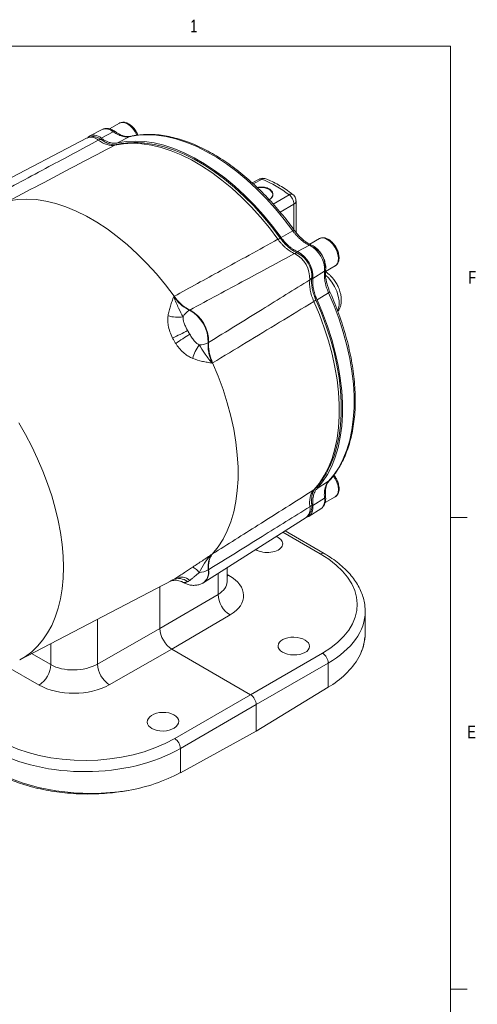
# Model space of a CAD drawing. Header units: inches. Extents: x 0.3 to 33.9, y 0.2 to 21.6.
# Tile 21 of 21: x 30.3 to 33.7, y 14.3 to 21.6. Entities that reach past the tile are written whole.
import ezdxf

# ---------------------------------------------------------------- set-up
doc = ezdxf.new("R2010")
doc.units = ezdxf.units.IN
doc.header["$MEASUREMENT"] = 0
doc.styles.add('SLDTEXTSTYLE0', font='TXT', dxfattribs={"width": 0.75})

msp = doc.modelspace()

# ---------------------------------------------------------------- linework, layer by layer
at = {"color": 7, "linetype": 'Continuous', "lineweight": 0}
for p, q in [((0.5229, 21.4106), (33.5229, 21.4106)), ((33.5229, 0.4106), (33.5229, 21.4106)), ((33.5229, 17.9106), (33.6479, 17.9106)), ((33.5229, 14.4106), (33.6479, 14.4106))]:
    msp.add_line(p, q, dxfattribs=at)
at = {"color": 7, "linetype": 'Continuous', "lineweight": 15}
for p, q in [((31.0653, 20.8388), (30.9908, 20.7958)), ((31.0653, 20.8388), (30.9908, 20.7958)), ((30.9358, 20.7914), (30.8445, 20.7438)), ((31.0172, 20.7752), (30.9281, 20.7274)), ((30.8245, 20.7289), (30.0265, 20.3126)), ((31.1407, 20.7387), (31.0506, 20.6915)), ((31.1475, 20.7404), (31.1407, 20.7387)), ((32.1022, 20.4232), (32.0494, 20.3965)), ((32.3759, 20.0276), (32.376, 20.2618)), ((32.3528, 20.0389), (32.2646, 19.9905)), ((32.5498, 19.9817), (32.4783, 19.9404)), ((32.4763, 19.9327), (32.3872, 19.8849)), ((32.5879, 19.7394), (32.5019, 19.6862)), ((32.5955, 19.7373), (32.6671, 19.7786)), ((31.4708, 19.5533), (31.4676, 19.5514)), ((32.6181, 19.5794), (32.5321, 19.5272)), ((31.5841, 19.4496), (31.5872, 19.4515)), ((31.7264, 19.2104), (31.7233, 19.2086)), ((31.7532, 19.0569), (31.7564, 19.0586)), ((32.618, 18.1798), (32.532, 18.1254)), ((32.6228, 18.1848), (32.618, 18.1798)), ((32.5878, 18.0546), (32.5018, 18.0013)), ((32.5923, 18.0213), (32.667, 18.0644)), ((31.6918, 17.4281), (32.4514, 17.911)), ((32.4742, 17.9207), (32.5611, 17.9759)), ((32.5846, 17.644), (32.2947, 17.8113)), ((31.7564, 17.641), (31.7532, 17.6393)), ((31.7233, 17.5221), (31.7264, 17.5238)), ((31.8639, 17.4338), (31.8639, 17.5374)), ((30.3228, 16.8545), (31.4528, 17.444)), ((31.3643, 17.3978), (31.3643, 17.0866)), ((31.6842, 17.4238), (31.6874, 17.4255)), ((31.7967, 17.3407), (31.3643, 17.0866)), ((31.4526, 16.9336), (31.8858, 17.1882)), ((32.8899, 17.0529), (32.8899, 17.2142)), ((31.3643, 17.0866), (30.9005, 16.8234)), ((30.9881, 16.6699), (31.4526, 16.9336)), ((32.0384, 16.5954), (31.4526, 16.9336)), ((32.5729, 16.9039), (32.0384, 16.5954)), ((32.0808, 16.5219), (32.6153, 16.8305)), ((32.6153, 16.8305), (32.6153, 16.6506)), ((32.0384, 16.5954), (31.4752, 16.2703)), ((32.6153, 16.6506), (32.0808, 16.3254)), ((31.5176, 16.1968), (32.0808, 16.5219)), ((32.0808, 16.3254), (32.0808, 16.5219)), ((32.0808, 16.3254), (31.5176, 16.0169)), ((31.5176, 16.0169), (31.5176, 16.1968))]:
    msp.add_line(p, q, dxfattribs=at)
at = {"color": 8, "linetype": 'Continuous', "lineweight": 15}
for p, q in [((32.1238, 20.4228), (32.0573, 20.3893)), ((32.2068, 20.2381), (32.3243, 20.307)), ((32.2582, 20.1788), (32.3598, 20.2382)), ((32.3598, 20.049), (32.3598, 20.2382)), ((32.279, 17.8014), (32.5557, 17.6416)), ((31.7967, 17.4947), (31.7967, 17.3407)), ((31.8768, 17.4811), (31.8639, 17.4886)), ((31.8768, 17.4811), (31.8639, 17.4752)), ((30.9005, 16.8234), (30.9005, 17.1559)), ((30.5532, 16.9748), (30.5532, 16.8191)), ((30.5532, 16.8191), (30.4116, 16.9009)), ((30.2182, 16.8111), (30.4672, 16.6674))]:
    msp.add_line(p, q, dxfattribs=at)
at = {"color": 8, "linetype": 'Continuous', "lineweight": 15, "flags": 128}
for points in [[(31.124, 20.833), (31.1446, 20.8181), (31.1639, 20.7981), (31.1807, 20.7743), (31.1937, 20.7487), (31.1807, 20.7743), (31.1639, 20.7981), (31.1446, 20.8181), (31.124, 20.833), (31.1033, 20.8419), (31.084, 20.8442), (31.0672, 20.8398), (31.0653, 20.8388)], [(32.6855, 19.4463), (32.6904, 19.4588), (32.6958, 19.4872), (32.6955, 19.5196), (32.6896, 19.5544), (32.6782, 19.5903), (32.6619, 19.6258), (32.6413, 19.6593), (32.6174, 19.6895), (32.5955, 19.7112)], [(30.3227, 16.8545), (30.3661, 16.88), (30.413, 16.9151), (30.4561, 16.9559), (30.4953, 17.0022), (30.5303, 17.0538), (30.5609, 17.1105), (30.5871, 17.1721), (30.6087, 17.2382), (30.6256, 17.3085), (30.6377, 17.3827), (30.645, 17.4605), (30.6474, 17.5414), (30.645, 17.6252), (30.6377, 17.7114), (30.6256, 17.7996), (30.6087, 17.8894), (30.5871, 17.9804), (30.5609, 18.0722), (30.5303, 18.1643), (30.4953, 18.2563), (30.4561, 18.3478), (30.413, 18.4384), (30.3661, 18.5276), (30.3157, 18.615)], [(32.667, 18.0644), (32.6699, 18.0664), (32.6818, 18.0792), (32.689, 18.0975), (32.6912, 18.1201), (32.6882, 18.1456), (32.6801, 18.1724), (32.6676, 18.1988), (32.6532, 18.2206)]]:
    msp.add_lwpolyline(points, dxfattribs=at)
at = {"color": 7, "linetype": 'Continuous', "lineweight": 15, "flags": 128}
for points in [[(30.8881, 20.7365), (30.9059, 20.7303), (30.9273, 20.7175)], [(31.0306, 20.6756), (31.0944, 20.6861), (31.1609, 20.6896), (31.2299, 20.6862), (31.3009, 20.6758), (31.3736, 20.6585), (31.4477, 20.6343), (31.5227, 20.6035), (31.5983, 20.5661), (31.6741, 20.5223), (31.7497, 20.4724), (31.8248, 20.4166), (31.8988, 20.3553), (31.9716, 20.2886), (32.0426, 20.217), (32.1115, 20.1409), (32.1781, 20.0605), (32.2418, 19.9764)], [(31.0506, 20.6915), (31.1146, 20.702), (31.1812, 20.7055), (31.2504, 20.702), (31.3215, 20.6916), (31.3944, 20.6742), (31.4687, 20.65), (31.5439, 20.619), (31.6197, 20.5815), (31.6956, 20.5377), (31.7714, 20.4877), (31.8466, 20.4318), (31.9208, 20.3703), (31.9937, 20.3035), (32.0649, 20.2317), (32.134, 20.1554), (32.2007, 20.0748), (32.2646, 19.9905)], [(31.1407, 20.7387), (31.2045, 20.7493), (31.2711, 20.7529), (31.3401, 20.7495), (31.4111, 20.7392), (31.4839, 20.7218), (31.5581, 20.6977), (31.6332, 20.6668), (31.7088, 20.6294), (31.7847, 20.5856), (31.8604, 20.5356), (31.9355, 20.4798), (32.0096, 20.4183), (32.0824, 20.3516), (32.1535, 20.2799), (32.2225, 20.2036), (32.289, 20.1231), (32.3528, 20.0389)], [(31.2465, 20.6907), (31.2537, 20.69), (31.3243, 20.6796), (31.3966, 20.6624), (31.4702, 20.6384), (31.5448, 20.6078), (31.6199, 20.5706), (31.6952, 20.5271), (31.7704, 20.4775), (31.8449, 20.4221), (31.9185, 20.3611), (31.9908, 20.2949), (32.0614, 20.2237), (32.1299, 20.148), (32.196, 20.0682), (32.2594, 19.9846)], [(32.0889, 20.36), (32.0912, 20.3604), (32.1175, 20.3614), (32.1431, 20.3582), (32.1662, 20.3509), (32.1848, 20.3402), (32.1974, 20.3269), (32.203, 20.3121), (32.2011, 20.2969), (32.1919, 20.2827), (32.1762, 20.2706)], [(30.2431, 20.262), (30.3079, 20.2719), (30.3755, 20.2749), (30.4455, 20.2708), (30.5175, 20.2598), (30.5911, 20.2419), (30.6661, 20.2172), (30.7421, 20.1858), (30.8186, 20.1479), (30.8953, 20.1036), (30.9718, 20.0532), (31.0477, 19.9969), (31.1227, 19.935), (31.1964, 19.8679), (31.2684, 19.7957), (31.3384, 19.719), (31.4059, 19.6381), (31.4708, 19.5533)], [(32.6671, 19.7786), (32.6691, 19.7799), (32.6723, 19.7823), (32.6835, 19.7961), (32.6899, 19.8152), (32.6912, 19.8384), (32.6873, 19.8642), (32.6785, 19.891), (32.6652, 19.9172), (32.6484, 19.941), (32.6291, 19.961), (32.6085, 19.9759)], [(32.5242, 19.5259), (32.5649, 19.4292), (32.601, 19.332), (32.6323, 19.2348), (32.6587, 19.1381), (32.6799, 19.0424), (32.6959, 18.9482), (32.7066, 18.8559), (32.712, 18.766), (32.712, 18.679), (32.7066, 18.5954), (32.6959, 18.5154), (32.6799, 18.4397), (32.6587, 18.3685), (32.6323, 18.3022), (32.627, 18.2906)], [(32.5321, 19.5272), (32.5731, 19.4297), (32.6095, 19.3317), (32.6411, 19.2337), (32.6676, 19.1361), (32.689, 19.0396), (32.7052, 18.9446), (32.716, 18.8515), (32.7214, 18.7608), (32.7214, 18.6731), (32.7159, 18.5887), (32.7051, 18.5082), (32.689, 18.4318), (32.6676, 18.3599), (32.641, 18.2931), (32.6094, 18.2315), (32.573, 18.1755), (32.532, 18.1254)], [(32.6181, 19.5794), (32.6591, 19.482), (32.6955, 19.3841), (32.7271, 19.2862), (32.7536, 19.1888), (32.775, 19.0924), (32.7912, 18.9975), (32.802, 18.9046), (32.8074, 18.814), (32.8074, 18.7264), (32.8019, 18.6422), (32.7911, 18.5617), (32.775, 18.4854), (32.7536, 18.4137), (32.727, 18.347), (32.6954, 18.2855), (32.659, 18.2297), (32.618, 18.1798)], [(32.5083, 19.5148), (32.5493, 19.4175), (32.5856, 19.3197), (32.6171, 19.2219), (32.6436, 19.1246), (32.665, 19.0283), (32.6811, 18.9334), (32.6919, 18.8406), (32.6973, 18.7501), (32.6973, 18.6626), (32.6919, 18.5784), (32.6811, 18.498), (32.665, 18.4218), (32.6436, 18.3501), (32.6171, 18.2834), (32.5856, 18.222), (32.5493, 18.1661), (32.5083, 18.1162)], [(31.7564, 19.0586), (31.7974, 18.9601), (31.8337, 18.8611), (31.8651, 18.7622), (31.8916, 18.6637), (31.9129, 18.5664), (31.929, 18.4705), (31.9398, 18.3765), (31.9452, 18.2851), (31.9452, 18.1965), (31.9398, 18.1113), (31.929, 18.0298), (31.9129, 17.9525), (31.8916, 17.8797), (31.8651, 17.8118), (31.8337, 17.7492), (31.7974, 17.6922), (31.7564, 17.641)], [(32.5018, 18.0013), (32.502, 17.9743), (32.497, 17.9509), (32.487, 17.9323), (32.4724, 17.9196), (32.4612, 17.9149)], [(32.493, 18.0057), (32.4934, 17.9807), (32.4894, 17.9608)]]:
    msp.add_lwpolyline(points, dxfattribs=at)
at = {"color": 8, "linetype": 'Continuous', "lineweight": 15}
for centre, radius, start, end in [((31.0899, 20.788), 0.0565, 52.89507, 115.79447), ((30.9632, 20.7168), 0.0795, 47.21568, 110.22261), ((30.8522, 20.6536), 0.0802, 47.08357, 110.1835), ((31.0488, 20.6409), 0.0391, 102.67915, 117.63983), ((32.1403, 20.3955), 0.0319, 70.37758, 121.14114), ((32.3401, 20.2875), 0.0251, 60.47069, 129.09673), ((32.3468, 20.2644), 0.0292, 296.42194, 354.9714), ((32.5744, 19.9309), 0.0565, 52.89507, 115.79447), ((32.4874, 18.1492), 0.0391, 302.35467, 317.28889), ((32.4, 17.9726), 0.0802, 309.81506, 12.91856), ((32.5722, 17.6172), 0.0295, 65.16242, 124.09278), ((31.6287, 17.5028), 0.0965, 304.91161, 11.50756)]:
    msp.add_arc(centre, radius, start, end, dxfattribs=at)
at = {"color": 7, "linetype": 'Continuous', "lineweight": 15}
for centre, radius, start, end in [((30.8761, 20.6758), 0.0732, 44.78191, 128.09487), ((30.9256, 20.6816), 0.036, 87.25832, 121.38782), ((31.816, 19.6582), 0.8242, 51.92519, 68.0712), ((32.2892, 19.8979), 0.0917, 109.00709, 121.13559), ((32.2874, 19.6948), 0.2147, 357.68589, 62.30812), ((32.3802, 19.7484), 0.2078, 357.51024, 62.48377), ((32.4249, 19.776), 0.1659, 350.50032, 59.35676), ((32.3828, 19.8406), 0.0342, 81.52756, 120.04999), ((32.2693, 19.6845), 0.2091, 357.41001, 62.58999), ((32.2979, 19.701), 0.1954, 357.41001, 62.58999), ((32.4612, 19.7047), 0.0342, 299.94369, 338.46473), ((32.464, 19.5951), 0.0918, 298.85991, 310.97791), ((31.6696, 19.319), 0.1562, 123.19564, 148.63622), ((31.456, 19.215), 0.2674, 358.64035, 61.35966), ((31.4589, 19.2167), 0.2676, 358.6456, 61.3544), ((31.4999, 19.6588), 0.2611, 253.42156, 278.00524), ((30.4772, 21.3074), 2.286, 295.43965, 298.56495), ((32.782, 17.316), 2.2921, 121.43874, 124.5558), ((31.8623, 19.0311), 0.2612, 141.99796, 166.57622), ((31.6528, 19.3481), 0.1562, 271.36288, 296.79937), ((32.5102, 18.037), 0.0795, 309.77157, 12.77808), ((32.461, 18.0221), 0.036, 298.60616, 332.73142), ((31.5629, 17.4416), 0.1111, 32.60149, 65.89971), ((31.6328, 17.697), 0.197, 276.91515, 297.3272), ((31.6317, 17.5045), 0.0967, 305.17568, 11.47369), ((31.5048, 17.3519), 0.1059, 51.82044, 115.527), ((31.5215, 17.3697), 0.0991, 48.99264, 113.52213), ((31.9794, 17.3451), 0.1827, 181.36516, 239.20336), ((32.527, 16.8285), 0.0883, 1.29243, 58.70757), ((30.3606, 16.8281), 0.1928, 303.54035, 357.32575), ((31.1032, 16.8373), 0.2032, 183.93686, 235.47698), ((32.3084, 17.1921), 0.6224, 299.53899, 329.30446), ((31.4211, 16.1901), 0.0967, 3.99228, 56.00772), ((30.9124, 17.1607), 1.294, 279.67825, 297.88367)]:
    msp.add_arc(centre, radius, start, end, dxfattribs=at)
for centre, major_axis, ratio, start_param, end_param in [((32.1605, 17.7175), (0.1172, -0.0026), 0.561981, 3.927602, 7.081004), ((32.1605, 17.7175), (0.1172, -0.0026), 0.561981, 0.797818, 0.955648), ((31.891, 17.278), (0.9399, -0.0208), 0.561981, 5.536387, 7.081004), ((31.6116, 17.3361), (0.375, -0.0083), 0.561981, 5.545114, 7.081004), ((31.8899, 17.2284), (0.9999, -0.0208), 0.562909, 0.011712, 0.025172), ((31.4527, 17.0356), (-0.0625, 0.1082), 0.577909, 0.785669, 2.355552), ((31.8899, 17.0387), (0.9999, 0.0219), 0.591316, 5.964807, 6.270262), ((30.73, 16.9292), (0.2499, 0.0089), 0.599485, 3.905762, 5.441651), ((30.7323, 16.8285), (0.375, 0.0087), 0.592198, 3.913199, 5.449089), ((32.0384, 16.5464), (-0.03, 0.052), 0.577777, 3.927415, 5.497526), ((30.8281, 16.6644), (0.9399, 0.0219), 0.592198, 3.913199, 5.457816), ((30.8292, 16.6161), (0.9999, 0.0219), 0.591316, 3.914067, 5.458684), ((30.8292, 16.4264), (0.9999, -0.0208), 0.562909, 3.938703, 5.029556)]:
    msp.add_ellipse(centre, major_axis=major_axis, ratio=ratio, start_param=start_param, end_param=end_param, dxfattribs=at)
at = {"color": 8, "linetype": 'Continuous', "lineweight": 15}
for centre, major_axis, ratio, start_param, end_param in [((31.6139, 17.4395), (0.25, -0.0082), 0.554197, 5.550838, 6.301329), ((31.8899, 17.2284), (0.9999, -0.0208), 0.562909, 5.535679, 6.294897)]:
    msp.add_ellipse(centre, major_axis=major_axis, ratio=ratio, start_param=start_param, end_param=end_param, dxfattribs=at)
at = {"color": 7, "linetype": 'Continuous', "lineweight": 15}
for centre, major_axis, ratio in [((32.3595, 16.9566), (0.1172, -0.0026), 0.561981), ((31.3873, 16.3953), (0.1172, 0.0027), 0.592198)]:
    msp.add_ellipse(centre, major_axis=major_axis, ratio=ratio, dxfattribs=at)
for points, knots in [([(31.1997, 20.7495), (31.198, 20.7541), (31.1929, 20.7685), (31.1774, 20.7929), (31.1568, 20.8163), (31.1342, 20.8331), (31.1122, 20.8434), (31.0875, 20.8476), (31.073, 20.8419), (31.0653, 20.8388)], [0, 0, 0, 0, 0.072104, 0.225402, 0.409628, 0.528897, 0.666924, 0.824051, 1, 1, 1, 1]), ([(31.1997, 20.7495), (31.198, 20.7541), (31.1929, 20.7685), (31.1774, 20.7929), (31.1568, 20.8163), (31.1342, 20.8331), (31.1122, 20.8434), (31.0875, 20.8476), (31.073, 20.8419), (31.0653, 20.8388)], [0, 0, 0, 0, 0.072104, 0.225402, 0.409628, 0.528897, 0.666924, 0.824051, 1, 1, 1, 1]), ([(31.0314, 20.7761), (31.0269, 20.7793), (31.0169, 20.7862), (31.0006, 20.7937), (30.9825, 20.7988), (30.964, 20.7997), (30.9478, 20.7973), (30.939, 20.7924), (30.9356, 20.7906)], [0, 0, 0, 0, 0.146139, 0.324693, 0.507578, 0.693205, 0.88208, 1, 1, 1, 1]), ([(31.0172, 20.7752), (31.0213, 20.7724), (31.0308, 20.7657), (31.0447, 20.7575), (31.0604, 20.7499), (31.0764, 20.7432), (31.0953, 20.7386), (31.1176, 20.735), (31.1324, 20.7374), (31.1407, 20.7387)], [0, 0, 0, 0, 0.093134, 0.221777, 0.318053, 0.456595, 0.594338, 0.772833, 1, 1, 1, 1]), ([(31.1473, 20.7408), (31.1383, 20.7394), (31.1221, 20.7369), (31.0977, 20.7423), (31.0789, 20.7483), (31.0622, 20.7568), (31.0472, 20.7653), (31.0361, 20.773), (31.0314, 20.7763)], [0, 0, 0, 0, 0.259046, 0.465773, 0.620947, 0.729269, 0.884383, 1, 1, 1, 1]), ([(30.9068, 20.7123), (30.7846, 20.6468), (30.5247, 20.5075), (30.2645, 20.3684), (30.1267, 20.2947)], [0, 0, 0, 0, 0.4703254, 1, 1, 1, 1]), ([(30.8889, 20.7357), (30.8841, 20.7369), (30.872, 20.7398), (30.852, 20.7384), (30.8347, 20.7346), (30.8264, 20.7293), (30.8244, 20.728)], [0, 0, 0, 0, 0.2214807, 0.5602897, 0.8915242, 1, 1, 1, 1]), ([(30.9068, 20.7123), (30.9122, 20.7086), (30.9228, 20.7012), (30.939, 20.6921), (30.9554, 20.6845), (30.9715, 20.6788), (30.9871, 20.675), (31.0021, 20.6732), (31.0168, 20.6731), (31.026, 20.6747), (31.0306, 20.6756)], [0, 0, 0, 0, 0.122352, 0.245715, 0.372298, 0.500002, 0.622352, 0.745715, 0.872297, 1, 1, 1, 1]), ([(30.9273, 20.7175), (30.9374, 20.7108), (30.958, 20.697), (30.9856, 20.6847), (31.0021, 20.6814), (31.0087, 20.6801)], [0, 0, 0, 0, 0.368972, 0.748644, 1, 1, 1, 1]), ([(30.9281, 20.7274), (30.9323, 20.7244), (30.9395, 20.7194), (30.9509, 20.7125), (30.9614, 20.7069), (30.9722, 20.7019), (30.9831, 20.6975), (30.9956, 20.6935), (31.0083, 20.6908), (31.0206, 20.6893), (31.0306, 20.689), (31.0408, 20.6896), (31.047, 20.6908), (31.0506, 20.6915)], [0, 0, 0, 0, 0.099638, 0.16627, 0.266901, 0.342309, 0.418091, 0.523213, 0.639901, 0.727944, 0.829408, 0.897426, 1, 1, 1, 1]), ([(31.243, 20.6909), (31.2406, 20.6912), (31.2161, 20.6943), (31.1709, 20.6946), (31.1093, 20.6914), (31.0662, 20.6847), (31.044, 20.6799), (31.0402, 20.6791)], [0, 0, 0, 0, 0.034524, 0.344819, 0.653392, 0.941465, 1, 1, 1, 1]), ([(32.3642, 20.0428), (32.3619, 20.046), (32.3456, 20.0691), (32.3131, 20.1115), (32.2662, 20.1701), (32.2163, 20.2283), (32.164, 20.2853), (32.1095, 20.3407), (32.0533, 20.3938), (31.9955, 20.4443), (31.9365, 20.4918), (31.8765, 20.5361), (31.8158, 20.5768), (31.7545, 20.6137), (31.693, 20.6468), (31.6314, 20.6757), (31.57, 20.7004), (31.5089, 20.7207), (31.4483, 20.7365), (31.3884, 20.7477), (31.3293, 20.7542), (31.2713, 20.756), (31.2146, 20.7524), (31.1726, 20.747), (31.1503, 20.7412), (31.1457, 20.74)], [0, 0, 0, 0, 0.006498, 0.047213, 0.089608, 0.13328, 0.17791, 0.223271, 0.269197, 0.315565, 0.362282, 0.409277, 0.4565, 0.503912, 0.551485, 0.599204, 0.64706, 0.695052, 0.743189, 0.791491, 0.839987, 0.88872, 0.937748, 0.987148, 1, 1, 1, 1]), ([(30.2431, 20.262), (30.4167, 20.3532), (30.6792, 20.491), (30.9417, 20.6289), (31.0306, 20.6756)], [0, 0, 0, 0, 0.661168, 1, 1, 1, 1]), ([(31.0399, 20.6793), (31.0366, 20.6787), (31.0288, 20.6772), (31.0175, 20.6772), (31.0092, 20.6795), (31.0086, 20.6796)], [0, 0, 0, 0, 0.395533, 0.956421, 1, 1, 1, 1]), ([(32.1507, 20.4249), (32.1469, 20.4264), (32.1368, 20.4304), (32.1194, 20.43), (32.1077, 20.4254), (32.1023, 20.4232)], [0, 0, 0, 0, 0.24411, 0.649956, 1, 1, 1, 1]), ([(32.3524, 20.309), (32.3433, 20.316), (32.3193, 20.3346), (32.2794, 20.3609), (32.2331, 20.388), (32.1902, 20.4097), (32.1628, 20.4205), (32.1509, 20.4252)], [0, 0, 0, 0, 0.1379626, 0.3655171, 0.5947452, 0.8253675, 1, 1, 1, 1]), ([(32.087, 20.3613), (32.0887, 20.3616), (32.0932, 20.3624), (32.1007, 20.3632), (32.1092, 20.3639), (32.1177, 20.3641), (32.126, 20.3638), (32.1343, 20.3632), (32.1449, 20.3618), (32.1548, 20.3595), (32.164, 20.3566), (32.1725, 20.3532), (32.1819, 20.3481), (32.1911, 20.341), (32.1981, 20.333), (32.2028, 20.3244), (32.2051, 20.3153), (32.205, 20.3075), (32.2036, 20.3013), (32.202, 20.2967), (32.1997, 20.2922), (32.1967, 20.2877), (32.1931, 20.2834), (32.1889, 20.2793), (32.184, 20.2754), (32.1794, 20.2723), (32.1762, 20.2706), (32.1751, 20.27)], [0, 0, 0, 0, 0.020927, 0.055778, 0.091179, 0.124099, 0.15753, 0.191225, 0.22547, 0.288502, 0.320538, 0.353091, 0.413333, 0.474919, 0.534296, 0.594906, 0.655647, 0.717595, 0.749173, 0.781167, 0.813371, 0.845998, 0.879039, 0.912526, 0.946237, 0.980406, 1, 1, 1, 1]), ([(32.3598, 20.2382), (32.3595, 20.2441), (32.3587, 20.2563), (32.3515, 20.2749), (32.3425, 20.2891), (32.3335, 20.2996), (32.3275, 20.3044), (32.3243, 20.307)], [0, 0, 0, 0, 0.241771, 0.499322, 0.700331, 0.837915, 1, 1, 1, 1]), ([(32.3756, 20.2619), (32.3755, 20.2658), (32.3753, 20.2751), (32.3698, 20.2896), (32.3619, 20.3021), (32.3545, 20.3071), (32.3521, 20.3088)], [0, 0, 0, 0, 0.2124403, 0.5118198, 0.8376618, 1, 1, 1, 1]), ([(32.3528, 20.0389), (32.3562, 20.0344), (32.3642, 20.0236), (32.3764, 20.0091), (32.3909, 19.9936), (32.4061, 19.9785), (32.4255, 19.9629), (32.4489, 19.9457), (32.4664, 19.9374), (32.4763, 19.9327)], [0, 0, 0, 0, 0.093134, 0.221777, 0.318054, 0.456595, 0.594338, 0.772833, 1, 1, 1, 1]), ([(32.49, 19.934), (32.4786, 19.9396), (32.458, 19.9496), (32.4307, 19.9708), (32.4106, 19.9885), (32.3935, 20.0067), (32.3785, 20.0238), (32.3685, 20.0372), (32.3643, 20.0429)], [0, 0, 0, 0, 0.260311, 0.467829, 0.623254, 0.73143, 0.885576, 1, 1, 1, 1]), ([(32.2418, 19.9764), (32.0998, 19.8985), (31.8427, 19.7575), (31.5857, 19.6165), (31.4708, 19.5533)], [0, 0, 0, 0, 0.55255, 1, 1, 1, 1]), ([(32.2418, 19.9764), (32.2463, 19.9704), (32.2552, 19.9585), (32.2697, 19.9418), (32.285, 19.926), (32.3007, 19.9116), (32.3167, 19.8988), (32.3327, 19.8876), (32.3491, 19.8778), (32.3601, 19.8727), (32.3656, 19.8702)], [0, 0, 0, 0, 0.122352, 0.245715, 0.372298, 0.500002, 0.622352, 0.745715, 0.872297, 1, 1, 1, 1]), ([(32.2594, 19.9846), (32.268, 19.9734), (32.2855, 19.9506), (32.3146, 19.9217), (32.3452, 19.8973), (32.3678, 19.8838), (32.3821, 19.8769), (32.3859, 19.8753), (32.3878, 19.8744)], [0, 0, 0, 0, 0.225409, 0.457356, 0.682755, 0.914693, 0.957325, 1, 1, 1, 1]), ([(32.2646, 19.9905), (32.267, 19.9873), (32.2729, 19.9793), (32.2829, 19.9669), (32.294, 19.9544), (32.3059, 19.942), (32.3164, 19.932), (32.3297, 19.9205), (32.3408, 19.9119), (32.3525, 19.9038), (32.3623, 19.8976), (32.374, 19.8909), (32.3828, 19.8869), (32.3872, 19.8849)], [0, 0, 0, 0, 0.066312, 0.166282, 0.26689, 0.351731, 0.465334, 0.523205, 0.668649, 0.727919, 0.795508, 0.897417, 1, 1, 1, 1]), ([(32.6699, 19.7811), (32.6742, 19.7843), (32.6833, 19.7912), (32.6938, 19.8119), (32.6978, 19.8408), (32.692, 19.8748), (32.68, 19.9059), (32.6621, 19.9358), (32.6412, 19.9591), (32.6187, 19.976), (32.5967, 19.9862), (32.572, 19.9905), (32.5575, 19.9847), (32.5498, 19.9817)], [0, 0, 0, 0, 0.064883, 0.137529, 0.260506, 0.360954, 0.455295, 0.545286, 0.653433, 0.723447, 0.804474, 0.896712, 1, 1, 1, 1]), ([(32.5698, 19.8578), (32.5645, 19.8662), (32.5571, 19.878), (32.5443, 19.8935), (32.5327, 19.9056), (32.5181, 19.9179), (32.5038, 19.9277), (32.4942, 19.9319), (32.49, 19.9337)], [0, 0, 0, 0, 0.2488468, 0.3500609, 0.5162931, 0.68615, 0.8664418, 1, 1, 1, 1]), ([(31.5872, 19.4515), (31.7246, 19.5255), (31.9839, 19.6651), (32.2435, 19.8046), (32.3656, 19.8702)], [0, 0, 0, 0, 0.529676, 1, 1, 1, 1]), ([(32.5955, 19.7508), (32.5961, 19.7557), (32.5974, 19.7669), (32.5957, 19.7856), (32.592, 19.8043), (32.5867, 19.8216), (32.5798, 19.8391), (32.5734, 19.8511), (32.5698, 19.8578)], [0, 0, 0, 0, 0.144324, 0.335329, 0.520801, 0.657658, 0.808101, 1, 1, 1, 1]), ([(32.5879, 19.7394), (32.587, 19.7285), (32.5855, 19.7092), (32.5886, 19.6803), (32.5925, 19.6558), (32.5979, 19.635), (32.6041, 19.6147), (32.6105, 19.5969), (32.6158, 19.5846), (32.6181, 19.5794)], [0, 0, 0, 0, 0.227167, 0.405662, 0.543405, 0.681946, 0.778223, 0.906866, 1, 1, 1, 1]), ([(32.6771, 19.6471), (32.6707, 19.6574), (32.6618, 19.6717), (32.6465, 19.6906), (32.6329, 19.7055), (32.6155, 19.7208), (32.6022, 19.7312), (32.5944, 19.7355), (32.5933, 19.736)], [0, 0, 0, 0, 0.283228, 0.394505, 0.578565, 0.767222, 0.968331, 1, 1, 1, 1]), ([(32.6273, 19.5873), (32.6245, 19.5938), (32.6179, 19.6092), (32.6105, 19.6308), (32.6033, 19.6546), (32.598, 19.6809), (32.5933, 19.7151), (32.595, 19.738), (32.5959, 19.7507)], [0, 0, 0, 0, 0.114424, 0.26857, 0.376746, 0.532171, 0.739689, 1, 1, 1, 1]), ([(32.4783, 19.6751), (32.3604, 19.6021), (32.1098, 19.447), (31.8592, 19.2923), (31.7264, 19.2104)], [0, 0, 0, 0, 0.4703254, 1, 1, 1, 1]), ([(32.4783, 19.6751), (32.4774, 19.6633), (32.4758, 19.6392), (32.4809, 19.5991), (32.4911, 19.557), (32.5025, 19.529), (32.5083, 19.5148)], [0, 0, 0, 0, 0.245724, 0.500002, 0.745724, 1, 1, 1, 1]), ([(32.493, 19.6922), (32.4922, 19.681), (32.4905, 19.6582), (32.4945, 19.6204), (32.5033, 19.5808), (32.5134, 19.5516), (32.521, 19.5332), (32.5231, 19.5283), (32.5242, 19.5259)], [0, 0, 0, 0, 0.225409, 0.457356, 0.682755, 0.914693, 0.957325, 1, 1, 1, 1]), ([(32.5019, 19.6862), (32.5016, 19.6831), (32.5008, 19.6753), (32.5004, 19.6623), (32.5008, 19.6478), (32.5021, 19.6323), (32.504, 19.6186), (32.5072, 19.6015), (32.5107, 19.587), (32.5151, 19.572), (32.5193, 19.5593), (32.5248, 19.5441), (32.5296, 19.5329), (32.5321, 19.5272)], [0, 0, 0, 0, 0.066317, 0.166294, 0.266908, 0.35175, 0.465352, 0.523223, 0.668667, 0.727937, 0.795522, 0.897423, 1, 1, 1, 1]), ([(32.6866, 19.4416), (32.6888, 19.4443), (32.6965, 19.4536), (32.7048, 19.4731), (32.7114, 19.4987), (32.7132, 19.5256), (32.7111, 19.5527), (32.7061, 19.5773), (32.6994, 19.5991), (32.6906, 19.6219), (32.6823, 19.6375), (32.6771, 19.6471)], [0, 0, 0, 0, 0.052205, 0.178628, 0.309355, 0.439999, 0.563037, 0.685678, 0.775707, 0.861303, 1, 1, 1, 1]), ([(31.4676, 19.5514), (31.4676, 19.5513), (31.4632, 19.5397), (31.4545, 19.5166), (31.4426, 19.4816), (31.4323, 19.4458), (31.4277, 19.421), (31.4254, 19.4085)], [0, 0, 0, 0, 0.002547, 0.254891, 0.506443, 0.752655, 1, 1, 1, 1]), ([(31.5363, 19.4002), (31.5253, 19.4209), (31.508, 19.4535), (31.4846, 19.505), (31.4731, 19.5352), (31.4677, 19.5513), (31.4676, 19.5514)], [0, 0, 0, 0, 0.458943, 0.721865, 0.99767, 1, 1, 1, 1]), ([(31.5841, 19.4496), (31.574, 19.4549), (31.5534, 19.4655), (31.5231, 19.4891), (31.4938, 19.5175), (31.4765, 19.54), (31.4676, 19.5514)], [0, 0, 0, 0, 0.246206, 0.499999, 0.746205, 1, 1, 1, 1]), ([(31.4708, 19.5533), (31.4733, 19.55), (31.4839, 19.5357), (31.5045, 19.512), (31.5321, 19.4864), (31.5601, 19.4656), (31.5781, 19.4563), (31.5872, 19.4515)], [0, 0, 0, 0, 0.073245, 0.312639, 0.558976, 0.776893, 1, 1, 1, 1]), ([(32.6218, 18.1833), (32.6229, 18.1844), (32.6371, 18.1983), (32.661, 18.2294), (32.6936, 18.2765), (32.7222, 18.3283), (32.7473, 18.3837), (32.7685, 18.4429), (32.786, 18.5053), (32.7995, 18.571), (32.8092, 18.6395), (32.815, 18.7107), (32.8168, 18.7842), (32.8147, 18.8597), (32.8087, 18.9371), (32.7989, 19.0159), (32.7853, 19.0959), (32.768, 19.1766), (32.7472, 19.2578), (32.7229, 19.339), (32.6956, 19.4195), (32.6654, 19.4982), (32.6425, 19.5541), (32.629, 19.5833), (32.6271, 19.5872)], [0, 0, 0, 0, 0.004021, 0.053664, 0.103405, 0.153236, 0.203138, 0.253091, 0.303072, 0.353063, 0.403045, 0.453006, 0.50293, 0.552807, 0.602623, 0.652364, 0.702009, 0.751525, 0.800861, 0.84993, 0.898568, 0.946435, 0.992686, 1, 1, 1, 1]), ([(31.7564, 19.0586), (31.9221, 19.1591), (32.1728, 19.3111), (32.4234, 19.4632), (32.5083, 19.5148)], [0, 0, 0, 0, 0.6611682, 1, 1, 1, 1]), ([(31.4254, 19.4085), (31.4242, 19.3971), (31.4219, 19.374), (31.4263, 19.334), (31.4377, 19.2894), (31.4519, 19.2587), (31.4592, 19.2431)], [0, 0, 0, 0, 0.21336, 0.43352, 0.711269, 1, 1, 1, 1]), ([(31.5703, 19.2997), (31.5692, 19.3017), (31.5632, 19.3125), (31.553, 19.3324), (31.543, 19.3572), (31.537, 19.3802), (31.5365, 19.3935), (31.5363, 19.4002)], [0, 0, 0, 0, 0.06151, 0.327969, 0.600279, 0.797253, 1, 1, 1, 1]), ([(31.5865, 19.2716), (31.5851, 19.2739), (31.5823, 19.2786), (31.5782, 19.2856), (31.5742, 19.2926), (31.5716, 19.2973), (31.5703, 19.2997)], [0, 0, 0, 0, 0.249854, 0.5, 0.749854, 1, 1, 1, 1]), ([(31.4592, 19.2431), (31.4609, 19.2397), (31.4644, 19.233), (31.47, 19.2231), (31.4758, 19.2133), (31.4799, 19.2069), (31.4819, 19.2037)], [0, 0, 0, 0, 0.249819, 0.5, 0.74982, 1, 1, 1, 1]), ([(31.6566, 19.1919), (31.651, 19.1954), (31.6397, 19.2024), (31.6222, 19.2196), (31.6043, 19.2427), (31.5925, 19.2619), (31.5865, 19.2716)], [0, 0, 0, 0, 0.196659, 0.399794, 0.695378, 1, 1, 1, 1]), ([(31.4819, 19.2037), (31.4837, 19.201), (31.4938, 19.1857), (31.5145, 19.159), (31.5447, 19.1294), (31.5763, 19.1062), (31.5975, 19.0966), (31.6083, 19.0917)], [0, 0, 0, 0, 0.054789, 0.306864, 0.566571, 0.779999, 1, 1, 1, 1]), ([(31.7532, 19.0569), (31.7531, 19.057), (31.7419, 19.0697), (31.7214, 19.0948), (31.6885, 19.1407), (31.669, 19.172), (31.6566, 19.1919)], [0, 0, 0, 0, 0.00233, 0.278135, 0.541057, 1, 1, 1, 1]), ([(31.7532, 19.0569), (31.7525, 19.0584), (31.7463, 19.0723), (31.7362, 19.0996), (31.7267, 19.1375), (31.7217, 19.1748), (31.7227, 19.1972), (31.7233, 19.2086)], [0, 0, 0, 0, 0.028662, 0.26802, 0.51433, 0.753688, 1, 1, 1, 1]), ([(31.7264, 19.2104), (31.7262, 19.2071), (31.7252, 19.1929), (31.7262, 19.1659), (31.7321, 19.1298), (31.7421, 19.0936), (31.7516, 19.0704), (31.7564, 19.0586)], [0, 0, 0, 0, 0.073245, 0.312639, 0.558976, 0.776893, 1, 1, 1, 1]), ([(31.6083, 19.0917), (31.6322, 19.0839), (31.6682, 19.0721), (31.7164, 19.0629), (31.7408, 19.0589), (31.7531, 19.0569), (31.7532, 19.0569)], [0, 0, 0, 0, 0.493398, 0.745029, 0.997453, 1, 1, 1, 1]), ([(32.5161, 18.1227), (32.5235, 18.1309), (32.5441, 18.1541), (32.5749, 18.1961), (32.604, 18.2428), (32.6191, 18.2749), (32.625, 18.2875)], [0, 0, 0, 0, 0.1720255, 0.4839416, 0.7971545, 1, 1, 1, 1]), ([(32.6624, 18.0626), (32.6635, 18.0629), (32.6701, 18.065), (32.6797, 18.0739), (32.6894, 18.0884), (32.6947, 18.1054), (32.6965, 18.1243), (32.6949, 18.143), (32.6911, 18.1604), (32.686, 18.176), (32.68, 18.1901), (32.6708, 18.2073), (32.6633, 18.2189), (32.6575, 18.2258), (32.6575, 18.2258)], [0, 0, 0, 0, 0.021398, 0.135381, 0.245375, 0.354567, 0.457193, 0.568373, 0.652933, 0.723817, 0.807721, 0.870932, 0.998409, 1, 1, 1, 1]), ([(32.618, 18.1798), (32.6126, 18.1732), (32.6032, 18.1616), (32.5951, 18.1405), (32.5896, 18.1219), (32.5874, 18.1046), (32.5862, 18.0872), (32.5863, 18.0711), (32.5873, 18.0595), (32.5878, 18.0546)], [0, 0, 0, 0, 0.227167, 0.405662, 0.543405, 0.681947, 0.778223, 0.906866, 1, 1, 1, 1]), ([(32.5958, 18.0663), (32.5953, 18.0721), (32.5941, 18.0855), (32.5943, 18.1027), (32.5954, 18.1215), (32.5995, 18.1407), (32.6071, 18.1645), (32.6173, 18.1773), (32.623, 18.1844)], [0, 0, 0, 0, 0.115617, 0.270731, 0.379053, 0.534227, 0.740954, 1, 1, 1, 1]), ([(32.5083, 18.1162), (32.3698, 18.0286), (32.1192, 17.8703), (31.8685, 17.7118), (31.7564, 17.641)], [0, 0, 0, 0, 0.55255, 1, 1, 1, 1]), ([(32.5083, 18.1162), (32.5027, 18.1089), (32.4913, 18.0942), (32.4811, 18.0644), (32.4758, 18.0299), (32.4774, 18.0038), (32.4783, 17.9906)], [0, 0, 0, 0, 0.245724, 0.500002, 0.745724, 1, 1, 1, 1]), ([(32.5009, 18.0938), (32.4999, 18.0914), (32.4952, 18.0803), (32.4918, 18.0554), (32.4911, 18.0298), (32.4923, 18.0127), (32.4928, 18.008), (32.493, 18.0057)], [0, 0, 0, 0, 0.098567, 0.472998, 0.858289, 0.929109, 1, 1, 1, 1]), ([(32.532, 18.1254), (32.5304, 18.1236), (32.5264, 18.119), (32.5207, 18.1108), (32.5154, 18.1011), (32.5106, 18.0901), (32.5072, 18.0799), (32.5039, 18.0665), (32.502, 18.0547), (32.5008, 18.0419), (32.5003, 18.0309), (32.5004, 18.0173), (32.5013, 18.0066), (32.5018, 18.0013)], [0, 0, 0, 0, 0.066312, 0.166282, 0.26689, 0.351731, 0.465334, 0.523205, 0.668649, 0.727919, 0.795508, 0.897417, 1, 1, 1, 1]), ([(32.5007, 18.0938), (32.5019, 18.0976), (32.5054, 18.108), (32.5111, 18.1173), (32.5151, 18.1212), (32.5162, 18.1222)], [0, 0, 0, 0, 0.29277, 0.805442, 1, 1, 1, 1]), ([(32.5614, 17.9765), (32.562, 17.9768), (32.569, 17.9801), (32.579, 17.9914), (32.5897, 18.0091), (32.5953, 18.0294), (32.5973, 18.0487), (32.596, 18.0613), (32.5956, 18.0664)], [0, 0, 0, 0, 0.021352, 0.240341, 0.447115, 0.658175, 0.86267, 1, 1, 1, 1]), ([(31.7264, 17.5238), (31.8592, 17.6063), (32.1098, 17.7621), (32.3604, 17.9175), (32.4783, 17.9906)], [0, 0, 0, 0, 0.5296757, 1, 1, 1, 1]), ([(32.4514, 17.9119), (32.4541, 17.9134), (32.4635, 17.9186), (32.4755, 17.9327), (32.4853, 17.9481), (32.4881, 17.9583), (32.489, 17.9614)], [0, 0, 0, 0, 0.1467549, 0.5024698, 0.8504701, 1, 1, 1, 1]), ([(31.7532, 17.6393), (31.7531, 17.6392), (31.7408, 17.6309), (31.7164, 17.6146), (31.6682, 17.5825), (31.6322, 17.5588), (31.6083, 17.5431)], [0, 0, 0, 0, 0.002547, 0.254971, 0.506602, 1, 1, 1, 1]), ([(31.6566, 17.5015), (31.669, 17.5254), (31.6885, 17.563), (31.7214, 17.6081), (31.7419, 17.6293), (31.7531, 17.6392), (31.7532, 17.6393)], [0, 0, 0, 0, 0.458943, 0.721865, 0.99767, 1, 1, 1, 1]), ([(31.7233, 17.5221), (31.7227, 17.5338), (31.7217, 17.5577), (31.7269, 17.5894), (31.7368, 17.6178), (31.7477, 17.6321), (31.7532, 17.6393)], [0, 0, 0, 0, 0.243914, 0.495196, 0.743693, 1, 1, 1, 1]), ([(31.7564, 17.641), (31.7547, 17.639), (31.7477, 17.6308), (31.7375, 17.6129), (31.7291, 17.5859), (31.7251, 17.5559), (31.726, 17.5346), (31.7264, 17.5238)], [0, 0, 0, 0, 0.073245, 0.312639, 0.558976, 0.776893, 1, 1, 1, 1]), ([(32.8891, 17.2227), (32.8889, 17.2331), (32.8883, 17.2591), (32.8803, 17.3007), (32.8661, 17.3469), (32.8456, 17.3923), (32.8192, 17.4367), (32.787, 17.4798), (32.749, 17.5214), (32.7055, 17.5611), (32.6567, 17.5987), (32.6155, 17.6259), (32.5906, 17.6405), (32.5846, 17.644)], [0, 0, 0, 0, 0.064025, 0.161119, 0.258586, 0.356885, 0.456297, 0.556889, 0.658541, 0.761013, 0.864028, 0.967339, 1, 1, 1, 1]), ([(31.6083, 17.5431), (31.5979, 17.5362), (31.5766, 17.5221), (31.5442, 17.5004), (31.5113, 17.4787), (31.4918, 17.4667), (31.4819, 17.4605)], [0, 0, 0, 0, 0.21336, 0.43352, 0.711269, 1, 1, 1, 1]), ([(31.5865, 17.4444), (31.5877, 17.4453), (31.594, 17.4496), (31.6062, 17.4593), (31.6269, 17.4773), (31.6455, 17.4925), (31.6566, 17.5015)], [0, 0, 0, 0, 0.061603, 0.328469, 0.601193, 1, 1, 1, 1]), ([(31.4435, 17.4395), (31.4437, 17.4396), (31.4442, 17.4398), (31.45, 17.4416), (31.4605, 17.4439), (31.4757, 17.4454), (31.4949, 17.4444), (31.5162, 17.4391), (31.5313, 17.4337), (31.5379, 17.429), (31.538, 17.4289)], [0, 0, 0, 0, 0.129665, 0.248452, 0.366154, 0.49583, 0.647599, 0.817564, 0.998937, 1, 1, 1, 1]), ([(31.538, 17.4295), (31.5412, 17.4275), (31.5528, 17.4204), (31.5748, 17.4126), (31.6033, 17.4071), (31.632, 17.4074), (31.6593, 17.4125), (31.6757, 17.4201), (31.6835, 17.4237)], [0, 0, 0, 0, 0.074176, 0.268998, 0.458531, 0.645458, 0.831261, 1, 1, 1, 1]), ([(31.8639, 17.4333), (31.8639, 17.4332), (31.864, 17.4329), (31.864, 17.4334), (31.864, 17.4338)], [0, 0, 0, 0, 0.363168, 1, 1, 1, 1]), ([(32.8872, 17.013), (32.8879, 17.0176), (32.8897, 17.0287), (32.8893, 17.04), (32.8891, 17.0466)], [0, 0, 0, 0, 0.407875, 1, 1, 1, 1]), ([(32.8855, 17.0131), (32.8837, 16.9942), (32.8791, 16.9471), (32.8569, 16.9016), (32.8436, 16.8744)], [0, 0, 0, 0, 0.401727, 1, 1, 1, 1]), ([(31.13, 15.8851), (31.0913, 15.8789), (31.0261, 15.8684), (30.9315, 15.8609), (30.8481, 15.8579), (30.7637, 15.8592), (30.6797, 15.8645), (30.5977, 15.8738), (30.5172, 15.8871), (30.4381, 15.9043), (30.3422, 15.9309), (30.2331, 15.9699), (30.1598, 16.0087), (30.1232, 16.0281)], [0, 0, 0, 0, 0.110348, 0.186283, 0.262218, 0.340357, 0.418496, 0.494479, 0.570462, 0.648632, 0.726802, 0.8634, 1, 1, 1, 1])]:
    msp.add_open_spline(points, degree=3, knots=knots, dxfattribs=at)
at = {"color": 8, "linetype": 'Continuous', "lineweight": 15}
for points, knots in [([(31.0311, 20.7764), (31.0311, 20.7764), (31.0298, 20.7781), (31.025, 20.7783), (31.0198, 20.7762), (31.0172, 20.7752)], [0, 0, 0, 0, 0.026744, 0.513372, 1, 1, 1, 1]), ([(32.1238, 20.4228), (32.1208, 20.4238), (32.1152, 20.4256), (32.1078, 20.4256), (32.1041, 20.4236), (32.1024, 20.4227)], [0, 0, 0, 0, 0.385911, 0.71348, 1, 1, 1, 1]), ([(32.3639, 20.0426), (32.3638, 20.0429), (32.3638, 20.0438), (32.3601, 20.0427), (32.3552, 20.0402), (32.3528, 20.0389)], [0, 0, 0, 0, 0.164281, 0.582141, 1, 1, 1, 1]), ([(32.49, 19.9336), (32.4882, 19.9344), (32.484, 19.936), (32.4791, 19.9339), (32.4763, 19.9327)], [0, 0, 0, 0, 0.437163, 1, 1, 1, 1]), ([(32.5956, 19.7508), (32.5953, 19.7489), (32.5946, 19.7445), (32.5903, 19.7412), (32.5879, 19.7394)], [0, 0, 0, 0, 0.438363, 1, 1, 1, 1]), ([(32.6268, 19.5871), (32.627, 19.5869), (32.6278, 19.5864), (32.625, 19.5838), (32.6204, 19.5809), (32.6181, 19.5794)], [0, 0, 0, 0, 0.166167, 0.583083, 1, 1, 1, 1]), ([(32.5957, 18.0661), (32.5958, 18.066), (32.5966, 18.0641), (32.5944, 18.0598), (32.59, 18.0563), (32.5878, 18.0546)], [0, 0, 0, 0, 0.026733, 0.513367, 1, 1, 1, 1]), ([(31.4592, 17.4474), (31.4577, 17.4466), (31.4553, 17.4453), (31.4534, 17.4444), (31.4528, 17.4441)], [0, 0, 0, 0, 0.638561, 1, 1, 1, 1]), ([(31.538, 17.429), (31.5394, 17.4285), (31.5418, 17.4276), (31.5479, 17.428), (31.5545, 17.4292), (31.562, 17.4315), (31.5675, 17.4339), (31.5703, 17.4351)], [0, 0, 0, 0, 0.238644, 0.425299, 0.613656, 0.80625, 1, 1, 1, 1])]:
    msp.add_open_spline(points, degree=3, knots=knots, dxfattribs=at)
at = {"color": 7, "linetype": 'Continuous', "lineweight": 15}
for points in [[(31.4819, 17.4605), (31.4779, 17.4581), (31.4697, 17.4533), (31.4627, 17.4494), (31.4592, 17.4474)], [(31.5703, 17.4351), (31.5729, 17.4364), (31.5782, 17.439), (31.5837, 17.4426), (31.5865, 17.4444)]]:
    msp.add_open_spline(points, degree=3, dxfattribs=at)

# ---------------------------------------------------------------- texts
at = {"color": 7, "linetype": 'Continuous', "lineweight": 0, "char_height": 0.0938, "attachment_point": 1, "style": 'SLDTEXTSTYLE0'}
for s, insert in [('1', (31.5904, 21.6067)), ('F', (33.6564, 19.7413)), ('E', (33.6495, 16.366))]:
    msp.add_mtext(s, dxfattribs=dict(at, insert=insert))

doc.saveas('drawing.dxf')
